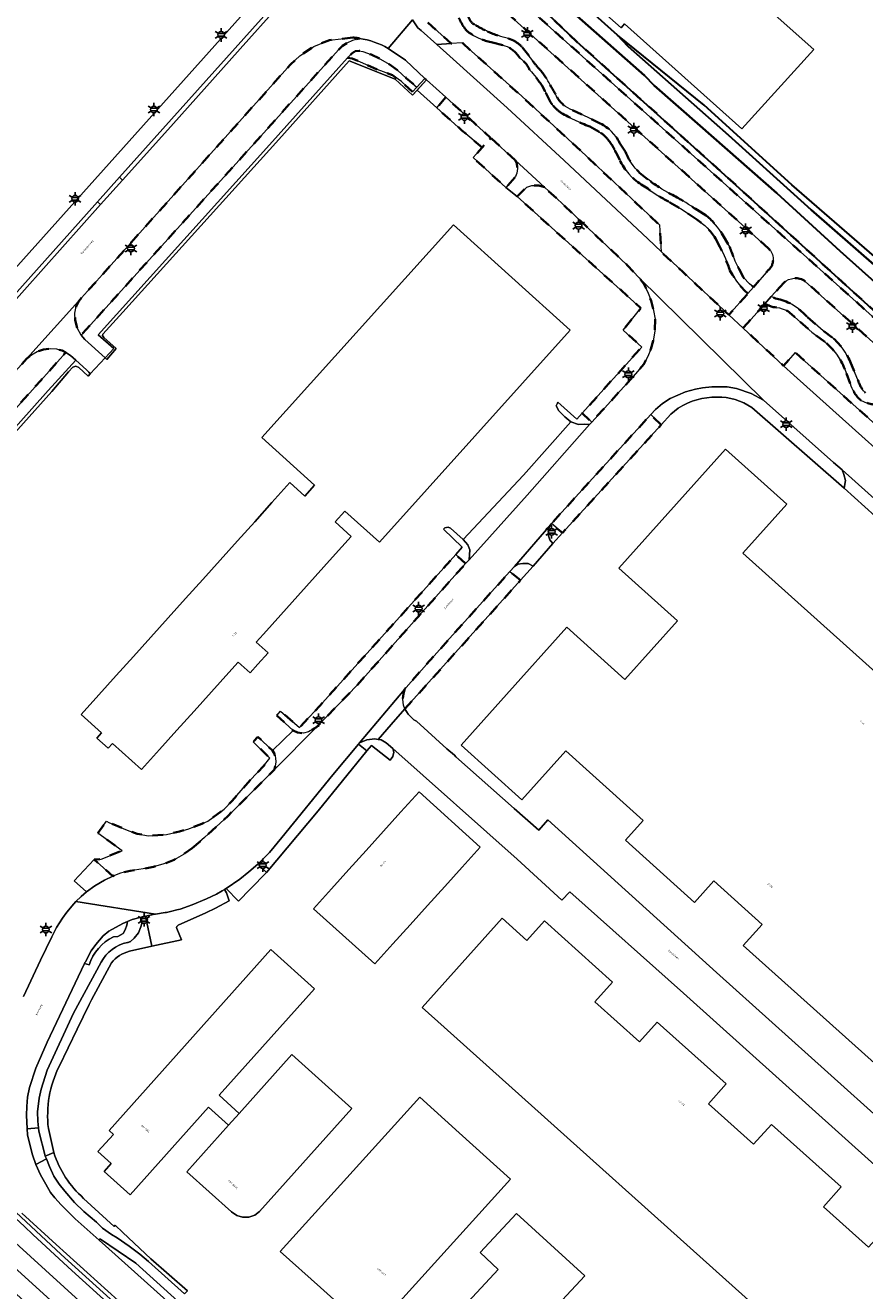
# Model space of a CAD drawing. Extents: x 105780 to 185197, y 477999 to 525027.
# Tile 187 of 256: x 109241 to 109399, y 478509 to 478747. Entities that reach past the tile are written whole.
import ezdxf
from ezdxf.enums import TextEntityAlignment as Align

# ---------------------------------------------------------------- set-up
doc = ezdxf.new("R2010")
doc.units = 0
doc.linetypes.add('XX-HIDDEN', pattern=[4, 2, -2])
for name, color, linetype, lineweight in [('B-GV-GR-HAAG_01-G', 252, 'GR-HAAG1', 13), ('B-GV-GR-MATERIAALGRENS-G', 252, 'XX-HIDDEN', 35), ('B-RO-IE-MEUBILAIR_WEGMEUBILAIR-S', 252, 'Continuous', 25), ('B-RO-IE-TERREINAFSCHEIDING_KUNSTMATIG_HEKWERK-G', 252, 'IE-TERREINAFSCHEIDING-KUNSTMATIG', 18), ('B-WE-GW-WATERGANG_SLOOT_INSTEEK-G', 252, 'Continuous', 30), ('B-XX-KG-KADASTRAAL_BEBOUWING-G', 252, 'Continuous', 20), ('B1-WE-OG-BEBOUWING-T18', 7, 'Continuous', 18), ('B1-WE-OG-TERREIN_ERF-GV', 252, 'Continuous', 18), ('B1-WE-OG-TOPOGRAFIE-T18', 10, 'Continuous', 18), ('B1-WE-OG-WEG-GV', 7, 'Continuous', 18), ('B1-WE-VH-VERHARDING_ASFALT-GV', 252, 'Continuous', 18), ('B1-WE-VH-VERHARDING_BETONSTRAATSTEEN-GV', 252, 'Continuous', 18), ('B1-WE-VH-VERHARDING_HALFVERHARDING_GRIND-GV', 252, 'Continuous', 18), ('B1-WE-VH-VERHARDING_OPEN-GV', 252, 'Continuous', 18), ('B1-WE-VH-VERHARDING_TEGEL-GV', 252, 'Continuous', 18)]:
    doc.layers.add(name, color=color, linetype=linetype, lineweight=lineweight)
doc.styles.add('NLCS-ISO', font='NLCS-ISO.ttf')
doc.styles.add('NLCS-ISO-M200-T18', font='NLCS-ISO.ttf', dxfattribs={"height": 0.36})
doc.linetypes.add('GR-HAAG1', pattern='A,6,[176,NLCS.shx,S=0.125,R=0,X=0,Y=0],-2', length=8)
doc.linetypes.add('IE-TERREINAFSCHEIDING-KUNSTMATIG', pattern='A,4,[82,NLCS.SHX,S=0.75,R=90,X=0,Y=0],4,-2', length=10)

# ---------------------------------------------------------------- blocks, each defined once
blk = doc.blocks.new('B-SIE-WEG_LICHTMAST-SO')
at = {"ltscale": 0.1}
for p, q in [((-1.1, 0.63), (-2.19, 1.27)), ((0, 1.27), (0, 2.53)), ((1.1, 0.63), (2.19, 1.27)), ((-1.1, -0.63), (-2.19, -1.27)), ((0, -1.27), (0, -2.53)), ((1.1, -0.63), (2.19, -1.27))]:
    blk.add_line(p, q, dxfattribs=at)
at = {"flags": 128}
for points in [[(-1.16, 0.5), (1.16, 0.5)], [(-1.16, -0.5), (1.16, -0.5)]]:
    blk.add_lwpolyline(points, dxfattribs=at)
at = {"ltscale": 0.1}
blk.add_circle((0, 0), 1.27, dxfattribs=at)
at = {"style": 'NLCS-ISO'}
blk.add_attdef('TYPE', text='', height=1.8, dxfattribs=at).set_placement((0, 2.53), align=Align.BOTTOM_CENTER)

msp = doc.modelspace()

# ---------------------------------------------------------------- linework, layer by layer
at = {"layer": 'B-GV-GR-HAAG_01-G', "flags": 128}
for points in [[(109316.593, 478736.298), (109316.503, 478736.379), (109316.29, 478736.577), (109314.746, 478734.904), (109313.949, 478734.026), (109311.867, 478735.971), (109310.179, 478737.18), (109307.322, 478738.265), (109302.624, 478740.314), (109301.755, 478740.421), (109287.095, 478724.117), (109254.856, 478688.424), (109257.791, 478685.807), (109256.215, 478684.053), (109256.504, 478683.794), (109258.283, 478685.825), (109255.944, 478687.889), (109255.659, 478688.282), (109255.735, 478688.542), (109259.538, 478692.662), (109288.815, 478725.113), (109302.054, 478739.881), (109310.686, 478736.433), (109313.983, 478733.409)], [(109250.643, 478683.669), (109245.49, 478677.937), (109223.327, 478653.23), (109210.858, 478639.258), (109211.428, 478639.006), (109223.171, 478652.163), (109246.144, 478677.733), (109249.323, 478681.47), (109250.115, 478682.328), (109250.682, 478682.508), (109251.262, 478682.264), (109252.992, 478680.64), (109253.391, 478681.059), (109253.088, 478681.376), (109252.656, 478681.812)], [(109305.403, 478610.246), (109303.831, 478611.536), (109298.956, 478605.768), (109289.403, 478593.953), (109287.054, 478591.19), (109284.908, 478588.998), (109286.533, 478587.436), (109296.216, 478599.007)], [(109286.533, 478587.436), (109284.908, 478588.998), (109283.218, 478587.514), (109281.527, 478586.179), (109278.912, 478584.388), (109281.257, 478582.032), (109283.485, 478584.315)]]:
    msp.add_lwpolyline(points, close=True, dxfattribs=at)
at = {"layer": 'B-GV-GR-MATERIAALGRENS-G', "flags": 128}
for points in [[(109404.319, 478689.656), (109371.283, 478719.666), (109344.78, 478743.525), (109321.385, 478765.831), (109321.773, 478767.104), (109324.769, 478769.643), (109325.706, 478769.732), (109323.62, 478771.454), (109323.537, 478771.523), (109318.191, 478765.545), (109385.656, 478705.096), (109428.771, 478666.434), (109431.396, 478666.582)], [(109301.755, 478740.421), (109302.624, 478740.314), (109307.322, 478738.265), (109310.179, 478737.18), (109311.867, 478735.971), (109313.949, 478734.026), (109314.746, 478734.904), (109312.771, 478736.642), (109311.222, 478738.032), (109309.585, 478739.232), (109307.971, 478740.19), (109306.206, 478741.037), (109304.639, 478741.644), (109303.953, 478741.75), (109303.187, 478741.658), (109302.557, 478741.263)], [(109320.227, 478733.012), (109318.507, 478731.049), (109323.246, 478726.787), (109327.05, 478723.57), (109328.677, 478725.369)], [(109333.259, 478721.225), (109328.677, 478725.369), (109327.05, 478723.57), (109325.366, 478721.708), (109331.531, 478716.044), (109333.319, 478718.112), (109333.597, 478718.759), (109333.692, 478719.612), (109333.562, 478720.628)], [(109338.757, 478716.137), (109337.69, 478716.438), (109336.419, 478716.47), (109335.464, 478716.16), (109333.614, 478714.36), (109356.906, 478693.425), (109353.554, 478689.305), (109357.058, 478686.111), (109345.85, 478673.662), (109347.642, 478672.013), (109355.442, 478680.559), (109357.437, 478682.899), (109358.214, 478684.358), (109358.753, 478685.725), (109359.185, 478687.286), (109359.525, 478689.085), (109359.546, 478691.344), (109359.259, 478692.956), (109358.821, 478694.807), (109358.282, 478696.252), (109357.456, 478697.949), (109356.561, 478699.121), (109354.336, 478701.506), (109342.004, 478713.133)], [(109208.335, 478639.935), (109221.954, 478655.133), (109244.078, 478679.849), (109248.813, 478685.091), (109248.129, 478685.428), (109247.031, 478685.747), (109245.928, 478685.822), (109244.603, 478685.663), (109243.418, 478685.243), (109242.324, 478684.641), (109241.468, 478683.934), (109220.041, 478660.078), (109214.503, 478653.633), (109212.135, 478650.414), (109209.861, 478646.667), (109206.573, 478641.247), (109191.917, 478616.571), (109182.167, 478599.759), (109182.995, 478599.01), (109203.592, 478634.689)], [(109360.726, 478671.513), (109358.741, 478673.42), (109340.106, 478652.965), (109342.135, 478651.188)], [(109323.945, 478645.439), (109322.096, 478647.14), (109296.47, 478618.652), (109292.713, 478614.633), (109289.15, 478617.737), (109288.485, 478616.907), (109291.522, 478614.082), (109292.334, 478613.731), (109293.488, 478613.549), (109294.427, 478613.843), (109295.908, 478614.703), (109303.594, 478622.633)], [(109334.268, 478642.287), (109332.26, 478643.92), (109320.929, 478631.39), (109312.755, 478622.153), (109312.43, 478621.767), (109312.258, 478620.99), (109312.134, 478619.986), (109312.267, 478618.821), (109312.528, 478618.136)], [(109272.553, 478591.991), (109274.863, 478593.951), (109277.83, 478596.668), (109279.279, 478598.049), (109283.201, 478601.93), (109287.996, 478606.749), (109288.294, 478608.153), (109288.211, 478608.975), (109287.993, 478609.721), (109287.613, 478610.33), (109284.908, 478612.889), (109284.035, 478611.967), (109287.15, 478608.859), (109285.954, 478607.395), (109283.468, 478604.765), (109280.039, 478600.869), (109278.53, 478599.327), (109275.487, 478597.065), (109274.355, 478596.545), (109271.748, 478595.545), (109270.151, 478595.112), (109267.72, 478594.514), (109264.326, 478594.313), (109262.213, 478594.665), (109260.321, 478595.333), (109256.894, 478596.822), (109256.446, 478597.062), (109254.831, 478594.818), (109259.366, 478591.496), (109255.413, 478589.93), (109254.14, 478589.866), (109257.649, 478586.747), (109259.081, 478587.269), (109260.907, 478587.74), (109263.329, 478588.116), (109265.282, 478588.494), (109267.234, 478589.057), (109269.148, 478589.812), (109270.891, 478590.795)]]:
    msp.add_lwpolyline(points, close=True, dxfattribs=at)
for points in [[(109380.863, 478704.643), (109316.081, 478762.988)], [(109316.857, 478747.056), (109321.223, 478743.133), (109323.283, 478743.27), (109334.481, 478733.199), (109346.579, 478722.032), (109360.432, 478708.975), (109360.742, 478703.982), (109364.807, 478700.16), (109373.452, 478692.133), (109376.993, 478696.146)], [(109302.716, 478744.242), (109298.33, 478743.775), (109296.452, 478742.981), (109295.425, 478742.546), (109292.761, 478740.811), (109291.024, 478739.167), (109256.255, 478700.37), (109251.723, 478695.35), (109251.259, 478694.716), (109250.76, 478693.746), (109250.512, 478692.497), (109250.542, 478691.142), (109250.966, 478689.566), (109251.648, 478688.314), (109285.419, 478725.71), (109300.031, 478741.958)], [(109300.031, 478741.958), (109300.79, 478742.662), (109301.604, 478743.206), (109302.697, 478743.69), (109304.009, 478744.086)], [(109330.939, 478742.824), (109328.99, 478743.307)], [(109332.017, 478744.079), (109332.922, 478743.66)], [(109334.148, 478740.413), (109333.681, 478740.982)], [(109338.902, 478734.084), (109338.353, 478735.156)], [(109340.193, 478731.679), (109339.909, 478732.083)], [(109344.01, 478730.624), (109347.086, 478729.157), (109349.263, 478728.101)], [(109349.056, 478726.523), (109347.266, 478727.528)], [(109352.919, 478721.261), (109352.25, 478722.596), (109351.892, 478723.213)], [(109352.898, 478724.48), (109354.014, 478722.759)], [(109356.651, 478718.851), (109358.68, 478717.233)], [(109358.169, 478715.875), (109356.965, 478716.643)], [(109367.391, 478710.074), (109364.668, 478711.922), (109362.074, 478713.429)], [(109367.445, 478711.87), (109369.241, 478710.766)], [(109371.724, 478704.949), (109370.919, 478706.52)], [(109372.286, 478707.148), (109373.596, 478704.9)], [(109374.137, 478699.641), (109373.631, 478700.454)], [(109375.345, 478700.721), (109376.157, 478699.166), (109377.294, 478697.997), (109378.079, 478697.378), (109380.907, 478700.583)], [(109383.734, 478698.18), (109381.391, 478695.571), (109382.176, 478695.25), (109383.081, 478695.06)], [(109431.057, 478658.441), (109431.315, 478659.435), (109387.795, 478698.442)], [(109380.174, 478694.216), (109376.098, 478689.676), (109383.718, 478682.6), (109385.922, 478685.06), (109416.731, 478657.447), (109463.997, 478614.918), (109464.219, 478610.086), (109465.09, 478609.263), (109466.184, 478608.481)], [(109381.776, 478693.6), (109380.859, 478693.905), (109380.174, 478694.216)], [(109391.457, 478687.061), (109389.046, 478688.893), (109385.816, 478691.693)], [(109388.193, 478691.699), (109391.173, 478689.178), (109393.145, 478687.677)], [(109396.224, 478683.397), (109397.66, 478679.952)], [(109396.251, 478679.24), (109395.199, 478681.968)], [(109398.211, 478676.092), (109398.079, 478676.227)], [(109398.964, 478677.631), (109399.121, 478677.51)]]:
    msp.add_lwpolyline(points, dxfattribs=at)
for points in [[(109323.512, 478746.394, -0.0729483), (109322.693, 478747.95)], [(109324.454, 478748.203, 0.2426007), (109325.874, 478746.54)], [(109324.975, 478744.928, -0.1540556), (109323.512, 478746.394)], [(109328.99, 478743.307, -0.0971162), (109324.975, 478744.928)], [(109325.874, 478746.54, 0.0204427), (109328.129, 478745.33)], [(109328.129, 478745.33, 0.0477086), (109332.017, 478744.079)], [(109304.009, 478744.086, 0.0200957), (109302.716, 478744.242)], [(109333.681, 478740.982, 0.1710434), (109330.939, 478742.824)], [(109332.922, 478743.66, -0.109563), (109334.634, 478742.368)], [(109334.634, 478742.368, -0.0145787), (109336.602, 478739.78)], [(109335.98, 478738.191, 0.1323997), (109334.148, 478740.413)], [(109336.602, 478739.78, 0.023365), (109337.912, 478738.183)], [(109338.353, 478735.156, 0.0304318), (109335.98, 478738.191)], [(109337.912, 478738.183, -0.0602096), (109339.818, 478735.351)], [(109339.818, 478735.351, -0.0174571), (109341.142, 478733.018)], [(109339.909, 478732.083, -0.0053512), (109338.902, 478734.084)], [(109341.142, 478733.018, 0.1761736), (109344.01, 478730.624)], [(109341.867, 478730.114, -0.0658956), (109340.193, 478731.679)], [(109347.266, 478727.528, -0.0368794), (109341.867, 478730.114)], [(109349.263, 478728.101, -0.1651855), (109352.898, 478724.48)], [(109350.805, 478724.936, 0.0937168), (109349.056, 478726.523)], [(109351.892, 478723.213, 0.0565964), (109350.805, 478724.936)], [(109356.965, 478716.643, -0.14545), (109352.919, 478721.261)], [(109354.014, 478722.759, 0.1117699), (109356.651, 478718.851)], [(109358.68, 478717.233, 0.0408815), (109363.129, 478714.523)], [(109362.074, 478713.429, -0.0346983), (109358.169, 478715.875)], [(109363.129, 478714.523, -0.0183019), (109367.445, 478711.87)], [(109370.919, 478706.52, 0.1010511), (109367.391, 478710.074)], [(109369.241, 478710.766, -0.0840362), (109372.286, 478707.148)], [(109373.631, 478700.454, 0.0411345), (109371.724, 478704.949)], [(109373.596, 478704.9, 0.028844), (109375.345, 478700.721)], [(109380.907, 478700.583, 0.4270915), (109380.863, 478704.643)], [(109376.993, 478696.146, -0.0766238), (109374.137, 478699.641)], [(109387.795, 478698.442, 0.3506388), (109383.734, 478698.18)], [(109383.081, 478695.06, -0.1430921), (109388.193, 478691.699)], [(109385.816, 478691.693, 0.2178831), (109381.776, 478693.6)], [(109393.145, 478687.677, -0.1081124), (109396.224, 478683.397)], [(109395.199, 478681.968, 0.1324638), (109391.457, 478687.061)], [(109398.079, 478676.227, -0.1404143), (109396.251, 478679.24)], [(109397.66, 478679.952, 0.1068076), (109398.964, 478677.631)], [(109401.389, 478675.203, -0.0906565), (109398.211, 478676.092)]]:
    msp.add_lwpolyline(points, format="xyb", dxfattribs=at)
at = {"layer": 'B-RO-IE-TERREINAFSCHEIDING_KUNSTMATIG_HEKWERK-G', "flags": 128}
msp.add_lwpolyline([(109220.393, 478544.3), (109238.439, 478524.476), (109247.931, 478515.626), (109266.351, 478499)], dxfattribs=at)
at = {"layer": 'B-WE-GW-WATERGANG_SLOOT_INSTEEK-G', "flags": 128}
for points in [[(109321.385, 478765.831), (109344.78, 478743.525), (109371.283, 478719.666), (109404.319, 478689.656), (109431.396, 478666.582), (109432.89, 478665.189), (109464.913, 478635.93), (109482.233, 478621.397)], [(109484.647, 478626.216), (109469.106, 478640.192), (109451.75, 478655.853), (109436.891, 478669.285), (109422.011, 478682.018), (109405.179, 478697.664), (109388.888, 478711.895), (109373.348, 478725.93), (109354.507, 478742.567), (109352.513, 478744.658), (109329.114, 478765.637)], [(109482.414, 478625.525), (109472.819, 478633.849), (109459.888, 478645.534), (109442.866, 478660.661), (109428.907, 478673.018), (109411.44, 478688.857), (109394.363, 478704.102), (109382.457, 478714.999), (109368.041, 478727.66), (109359.357, 478735.258), (109357.548, 478737.118), (109344.836, 478748.33)], [(109344.836, 478748.33), (109357.548, 478737.118), (109359.357, 478735.258), (109368.041, 478727.66), (109382.457, 478714.999), (109394.363, 478704.102), (109411.44, 478688.857), (109428.907, 478673.018), (109442.866, 478660.661), (109459.888, 478645.534), (109472.819, 478633.849), (109482.414, 478625.525)], [(109481.043, 478632.412), (109460.261, 478650.318), (109451.098, 478658.359), (109444.506, 478664.893), (109414.663, 478691.527), (109410.175, 478695.54), (109405.987, 478698.6), (109385.265, 478716.563), (109368.776, 478731.538), (109352.513, 478744.658), (109354.507, 478742.567), (109373.348, 478725.93), (109388.888, 478711.895), (109405.179, 478697.664), (109422.011, 478682.018), (109436.891, 478669.285), (109451.75, 478655.853), (109469.106, 478640.192), (109484.647, 478626.216)]]:
    msp.add_lwpolyline(points, dxfattribs=at)
at = {"layer": 'B-XX-KG-KADASTRAAL_BEBOUWING-G', "flags": 128}
for points in [[(109341.549, 478777.758), (109333.533, 478768.748), (109330.906, 478765.795), (109353.163, 478746.093), (109353.8, 478746.796), (109375.854, 478727.08), (109389.377, 478741.978), (109364.748, 478763.91), (109361.05, 478759.683), (109351.309, 478768.428), (109351.666, 478768.833)], [(109301.253, 478655.29), (109307.726, 478649.456), (109343.615, 478689.279), (109321.637, 478709.086), (109285.609, 478669.109), (109295.565, 478660.136), (109293.747, 478658.118), (109290.93, 478660.656), (109287.543, 478656.897), (109284.289, 478653.286), (109281.034, 478649.675), (109277.779, 478646.064), (109274.525, 478642.453), (109271.271, 478638.842), (109268.017, 478635.23), (109264.762, 478631.62), (109261.508, 478628.008), (109258.253, 478624.397), (109254.999, 478620.786), (109251.682, 478617.105), (109255.519, 478613.647), (109254.635, 478612.666), (109256.757, 478610.753), (109257.571, 478611.656), (109263.007, 478606.757), (109266.395, 478610.516), (109269.649, 478614.127), (109272.904, 478617.739), (109276.158, 478621.35), (109279.413, 478624.961), (109281.184, 478626.926), (109283.43, 478624.902), (109284.913, 478626.548), (109286.819, 478628.662), (109284.577, 478630.683), (109285.925, 478632.179), (109289.179, 478635.79), (109292.434, 478639.401), (109295.689, 478643.013), (109298.943, 478646.624), (109302.446, 478650.512), (109299.412, 478653.246)], [(109315.18, 478602.539), (109311.788, 478598.782), (109308.53, 478595.174), (109305.273, 478591.566), (109302.015, 478587.958), (109298.757, 478584.349), (109295.365, 478580.592), (109306.854, 478570.219), (109310.246, 478573.976), (109313.504, 478577.585), (109316.762, 478581.193), (109320.019, 478584.801), (109323.277, 478588.41), (109326.669, 478592.166)], [(109408.143, 478516.025), (109402.978, 478520.656), (109399.703, 478517.003), (109391.215, 478524.613), (109394.552, 478528.336), (109381.433, 478540.099), (109378.072, 478536.35), (109369.584, 478543.96), (109372.921, 478547.683), (109359.957, 478559.307), (109356.616, 478555.58), (109348.216, 478563.112), (109351.554, 478566.834), (109338.767, 478578.3), (109335.47, 478574.622), (109330.814, 478578.797), (109315.798, 478562.05), (109319.908, 478558.364), (109385.001, 478500), (109391.542, 478494.135), (109396.801, 478500), (109409.821, 478514.521)], [(109295.511, 478565.584), (109287.314, 478572.919), (109256.924, 478538.963), (109257.732, 478538.217), (109254.835, 478534.983), (109257.332, 478532.732), (109255.996, 478531.22), (109260.872, 478526.865), (109275.595, 478543.323), (109279.389, 478539.93), (109281.378, 478542.149), (109277.588, 478545.55)], [(109302.581, 478543.076), (109291.29, 478553.207), (109281.378, 478542.149), (109279.389, 478539.93), (109271.546, 478531.181), (109279.953, 478523.663), (109280.911, 478523.004), (109282.024, 478522.667), (109283.187, 478522.684), (109284.289, 478523.053), (109285.228, 478523.739)], [(109296.633, 478509.45), (109306.212, 478500.884), (109332.383, 478529.777), (109322.727, 478538.516), (109315.329, 478545.211), (109289.08, 478516.205)], [(109330.031, 478512.863), (109313.974, 478495.49), (109317.317, 478492.528), (109320.24, 478489.751), (109323.531, 478486.732), (109339.546, 478504.347), (109346.332, 478511.668), (109333.501, 478523.372), (109326.696, 478516.018)]]:
    msp.add_lwpolyline(points, close=True, dxfattribs=at)
msp.add_lwpolyline([(109418.015, 478609.734), (109376.08, 478647.368), (109384.349, 478656.58), (109372.823, 478666.924), (109352.775, 478644.585), (109363.781, 478634.708), (109353.877, 478623.672), (109342.951, 478633.477), (109331.623, 478620.855), (109323.083, 478611.339), (109334.53, 478601.066), (109342.775, 478610.254), (109347.234, 478606.252), (109357.345, 478597.178), (109353.998, 478593.448), (109366.979, 478581.799), (109370.605, 478585.84), (109379.71, 478577.669), (109376.141, 478573.693), (109409.171, 478544.05)], dxfattribs=at)
at = {"layer": 'B1-WE-OG-TERREIN_ERF-GV', "flags": 128}
for points in [[(109389.377, 478741.978), (109375.854, 478727.08), (109353.8, 478746.796), (109353.163, 478746.093), (109330.906, 478765.795), (109333.533, 478768.748), (109341.549, 478777.758), (109351.666, 478768.833), (109351.309, 478768.428), (109361.05, 478759.683), (109364.748, 478763.91)], [(109254.999, 478620.786), (109258.253, 478624.397), (109261.508, 478628.008), (109264.762, 478631.62), (109268.017, 478635.23), (109271.271, 478638.842), (109274.525, 478642.453), (109277.779, 478646.064), (109281.034, 478649.675), (109284.289, 478653.286), (109287.543, 478656.897), (109290.93, 478660.656), (109293.747, 478658.118), (109295.565, 478660.136), (109285.609, 478669.109), (109321.637, 478709.086), (109343.615, 478689.279), (109307.726, 478649.456), (109301.253, 478655.29), (109299.412, 478653.246), (109302.446, 478650.512), (109298.943, 478646.624), (109295.689, 478643.013), (109292.434, 478639.401), (109289.179, 478635.79), (109285.925, 478632.179), (109284.577, 478630.683), (109286.819, 478628.662), (109284.913, 478626.548), (109283.43, 478624.902), (109281.184, 478626.926), (109279.413, 478624.961), (109276.158, 478621.35), (109272.904, 478617.739), (109269.649, 478614.127), (109266.395, 478610.516), (109263.007, 478606.757), (109257.571, 478611.656), (109256.757, 478610.753), (109254.635, 478612.666), (109255.519, 478613.647), (109251.682, 478617.105)], [(109315.18, 478602.539), (109326.669, 478592.166), (109323.277, 478588.41), (109320.019, 478584.801), (109316.762, 478581.193), (109313.504, 478577.585), (109310.246, 478573.976), (109306.854, 478570.219), (109295.365, 478580.592), (109298.757, 478584.349), (109302.015, 478587.958), (109305.273, 478591.566), (109308.53, 478595.174), (109311.788, 478598.782)], [(109408.143, 478516.025), (109409.821, 478514.521), (109396.801, 478500), (109391.542, 478494.135), (109385.001, 478500), (109319.908, 478558.364), (109315.798, 478562.05), (109330.814, 478578.797), (109335.47, 478574.622), (109338.767, 478578.3), (109351.554, 478566.834), (109348.216, 478563.112), (109356.616, 478555.58), (109359.957, 478559.307), (109372.921, 478547.683), (109369.584, 478543.96), (109378.072, 478536.35), (109381.433, 478540.099), (109394.552, 478528.336), (109391.215, 478524.613), (109399.703, 478517.003), (109402.978, 478520.656)], [(109279.389, 478539.93), (109275.595, 478543.323), (109260.872, 478526.865), (109255.996, 478531.22), (109257.332, 478532.732), (109254.835, 478534.983), (109257.732, 478538.217), (109256.924, 478538.963), (109287.314, 478572.919), (109295.511, 478565.584), (109277.588, 478545.55), (109281.378, 478542.149), (109291.29, 478553.207), (109302.581, 478543.076), (109285.228, 478523.739), (109284.289, 478523.053), (109283.187, 478522.684), (109282.024, 478522.667), (109280.911, 478523.004), (109279.953, 478523.663), (109271.546, 478531.181)], [(109296.633, 478509.45), (109289.08, 478516.205), (109315.329, 478545.211), (109322.727, 478538.516), (109332.383, 478529.777), (109306.212, 478500.884)], [(109330.031, 478512.863), (109326.696, 478516.018), (109333.501, 478523.372), (109346.332, 478511.668), (109339.546, 478504.347), (109323.531, 478486.732), (109320.24, 478489.751), (109317.317, 478492.528), (109313.974, 478495.49)]]:
    msp.add_lwpolyline(points, close=True, dxfattribs=at)
for points in [[(109203.2, 478660.679), (109294.514, 478762.625), (109295.583, 478763.847)], [(109329.114, 478765.637), (109352.513, 478744.658), (109368.776, 478731.538), (109385.265, 478716.563), (109405.987, 478698.6), (109410.175, 478695.54), (109414.663, 478691.527), (109431.959, 478710.921), (109461.812, 478684.297), (109458.018, 478680.043), (109452.734, 478684.756), (109443.016, 478673.86), (109448.3, 478669.147), (109444.506, 478664.893), (109451.098, 478658.359), (109460.261, 478650.318), (109481.043, 478632.412)], [(109278.53, 478599.327), (109280.039, 478600.869), (109283.468, 478604.765), (109285.954, 478607.395), (109287.15, 478608.859), (109284.035, 478611.967), (109284.908, 478612.889), (109287.613, 478610.33), (109291.522, 478614.082), (109288.485, 478616.907), (109289.15, 478617.737), (109292.713, 478614.633), (109296.47, 478618.652), (109322.096, 478647.14), (109323.32, 478648.5), (109319.783, 478651.903), (109320.05, 478652.146), (109320.646, 478652.302), (109321.082, 478652.112), (109323.469, 478649.953), (109334.815, 478662.057), (109343.744, 478672.086), (109342.597, 478673.001), (109341.493, 478674.112), (109340.974, 478675.093), (109341.193, 478675.589), (109341.296, 478675.725), (109344.846, 478672.547), (109345.85, 478673.662), (109357.058, 478686.111), (109353.554, 478689.305), (109356.906, 478693.425), (109333.614, 478714.36), (109331.531, 478716.044), (109325.366, 478721.708), (109327.05, 478723.57), (109323.246, 478726.787), (109318.507, 478731.049), (109314.835, 478734.352), (109313.983, 478733.409), (109310.686, 478736.433), (109302.054, 478739.881), (109288.815, 478725.113), (109259.538, 478692.662), (109255.735, 478688.542), (109255.659, 478688.282), (109255.944, 478687.889), (109258.283, 478685.825), (109256.504, 478683.794), (109256.215, 478684.053), (109253.391, 478681.059), (109252.992, 478680.64), (109251.262, 478682.264), (109250.682, 478682.508), (109250.115, 478682.328), (109249.323, 478681.47), (109246.144, 478677.733), (109223.171, 478652.163)], [(109363.928, 478674.655), (109362.522, 478673.477), (109360.726, 478671.513), (109342.135, 478651.188), (109340.329, 478649.213), (109336.628, 478644.917), (109334.268, 478642.287), (109312.528, 478618.136), (109313.122, 478617.125), (109314.211, 478616.059), (109314.733, 478615.834), (109320.387, 478610.635), (109321.822, 478609.431), (109322.091, 478609.135), (109333.094, 478599.445), (109337.72, 478595.371), (109339.377, 478597.267), (109371.102, 478568.645), (109402.508, 478540.461)], [(109407.399, 478648.539), (109400.946, 478654.333), (109395.08, 478659.601), (109377.722, 478674.742)], [(109409.171, 478544.05), (109376.141, 478573.693), (109379.71, 478577.669), (109370.605, 478585.84), (109366.979, 478581.799), (109353.998, 478593.448), (109357.345, 478597.178), (109347.234, 478606.252), (109342.775, 478610.254), (109334.53, 478601.066), (109323.083, 478611.339), (109331.623, 478620.855), (109342.951, 478633.477), (109353.877, 478623.672), (109363.781, 478634.708), (109352.775, 478644.585), (109372.823, 478666.924), (109384.349, 478656.58), (109376.08, 478647.368), (109418.015, 478609.734)], [(109412.634, 478521.861), (109364.911, 478564.739), (109343.507, 478583.788), (109342.013, 478582.187), (109333.625, 478589.902), (109310.268, 478610.699), (109310.445, 478610.035), (109310.26, 478609.21), (109309.744, 478608.501), (109306.258, 478611.292), (109305.403, 478610.246), (109296.216, 478599.007), (109286.533, 478587.436), (109283.485, 478584.315), (109281.257, 478582.032), (109278.912, 478584.388), (109278.615, 478584.222), (109278.979, 478583.572), (109279.491, 478582.069), (109276.916, 478580.677), (109275.111, 478579.835), (109269.914, 478577.483)], [(109240.808, 478564.141), (109244.052, 478570.954), (109246.144, 478575.348), (109247.067, 478577.094), (109248.135, 478578.833), (109248.986, 478579.961), (109250.266, 478581.526), (109250.699, 478581.947), (109251.705, 478582.924), (109252.677, 478583.779), (109250.382, 478585.842), (109254.14, 478589.866), (109255.413, 478589.93), (109259.366, 478591.496), (109254.831, 478594.818), (109256.446, 478597.062), (109256.894, 478596.822), (109260.321, 478595.333), (109262.213, 478594.665), (109264.326, 478594.313), (109267.72, 478594.514), (109270.151, 478595.112), (109271.748, 478595.545), (109274.355, 478596.545), (109275.487, 478597.065), (109278.53, 478599.327)], [(109269.682, 478576.906), (109270.521, 478574.77), (109264.98, 478573.584), (109260.743, 478572.605)], [(109257.353, 478570.461), (109253.614, 478563.467), (109253.149, 478562.597), (109250.919, 478557.998), (109247.514, 478550.975)], [(109245.511, 478539.341), (109246.545, 478534.812)], [(109252.122, 478526.198), (109257.868, 478520.922), (109258.045, 478521.131), (109259.537, 478519.753), (109264.768, 478514.817), (109271.655, 478508.814)]]:
    msp.add_lwpolyline(points, dxfattribs=at)
at = {"layer": 'B1-WE-OG-TERREIN_ERF-GV'}
for points in [[(109371.212, 478676.702, 0.1456111), (109363.928, 478674.655)], [(109377.722, 478674.742, 0.1604457), (109371.212, 478676.702)], [(109269.914, 478577.483, 0.5067689), (109269.682, 478576.906)], [(109260.743, 478572.605, 0.14926), (109257.353, 478570.461)], [(109247.514, 478550.975, 0.1443317), (109245.511, 478539.341)], [(109246.545, 478534.812, 0.1338258), (109252.122, 478526.198)]]:
    msp.add_lwpolyline(points, format="xyb", dxfattribs=at)
at = {"layer": 'B1-WE-OG-WEG-GV', "flags": 128}
for points in [[(109297.315, 478760.941), (109296.943, 478760.473), (109258.897, 478718.004), (109259.464, 478717.473), (109268.505, 478727.531), (109281.572, 478742.121), (109288.621, 478750.012)], [(109255.337, 478712.879), (109254.762, 478713.383), (109206.663, 478659.648), (109201.194, 478654.309), (109202.096, 478654.605)], [(109208.029, 478658.552), (109229.129, 478683.555), (109233.802, 478688.823), (109255.337, 478712.879)], [(109240.958, 478520.983), (109242.653, 478519.315), (109249.95, 478512.636), (109265.199, 478498.792), (109280.31, 478485.069), (109295.518, 478471.308), (109302.434, 478465.075), (109313.08, 478455.481), (109331.216, 478439.164), (109350.276, 478422.032), (109368.535, 478405.615), (109376.974, 478398.03), (109385.856, 478390.046), (109405.67, 478372.27), (109415.718, 478363.238), (109415.762, 478363.273), (109417.168, 478364.397), (109398.826, 478380.859), (109356.223, 478419.296), (109333.435, 478439.765), (109266.376, 478500), (109246.984, 478517.502), (109240.547, 478523.388)]]:
    msp.add_lwpolyline(points, dxfattribs=at)
at = {"layer": 'B1-WE-VH-VERHARDING_ASFALT-GV', "flags": 128}
for points in [[(109288.621, 478750.012), (109281.572, 478742.121), (109268.505, 478727.531), (109259.464, 478717.473), (109255.337, 478712.879), (109233.802, 478688.823), (109229.129, 478683.555), (109208.029, 478658.552)], [(109313.969, 478747.556), (109309.391, 478742.208), (109312.621, 478739.978), (109316.29, 478736.577), (109316.503, 478736.379), (109316.593, 478736.298), (109320.227, 478733.012), (109328.677, 478725.369), (109333.259, 478721.225), (109338.757, 478716.137), (109342.004, 478713.133), (109354.336, 478701.506), (109356.561, 478699.121), (109379.914, 478676.154), (109393.107, 478664.441), (109394.707, 478663.018), (109403.882, 478654.826)], [(109309.391, 478742.208), (109313.969, 478747.556)], [(109385.657, 478680.8), (109383.718, 478682.6), (109376.098, 478689.676), (109373.452, 478692.133), (109364.807, 478700.16), (109360.742, 478703.982), (109358.167, 478706.403), (109342.495, 478721.139), (109331.771, 478731.031), (109320.991, 478740.719), (109318.505, 478742.953), (109315.569, 478745.591), (109314.991, 478746.086)], [(109291.024, 478739.167), (109292.761, 478740.811), (109295.425, 478742.546), (109296.452, 478742.981), (109298.33, 478743.775), (109302.716, 478744.242)], [(109179.882, 478592.614), (109180.476, 478594.951), (109181.322, 478598.277), (109181.334, 478598.324), (109181.512, 478598.63), (109182.167, 478599.759), (109191.917, 478616.571), (109206.573, 478641.247), (109209.861, 478646.667), (109212.135, 478650.414), (109214.503, 478653.633), (109220.041, 478660.078), (109241.468, 478683.934), (109251.723, 478695.35), (109256.255, 478700.37), (109291.024, 478739.167)], [(109414.263, 478655.155), (109385.657, 478680.8)], [(109402.508, 478540.461), (109371.102, 478568.645), (109339.377, 478597.267), (109337.72, 478595.371), (109333.094, 478599.445), (109322.091, 478609.135), (109321.822, 478609.431), (109320.387, 478610.635), (109314.733, 478615.834), (109314.211, 478616.059), (109313.122, 478617.125), (109312.528, 478618.136), (109309.968, 478615.231), (109307.484, 478612.412), (109308.042, 478612.298), (109309.035, 478611.77), (109310.268, 478610.699), (109333.625, 478589.902), (109342.013, 478582.187), (109343.507, 478583.788), (109364.911, 478564.739), (109412.634, 478521.861)], [(109268.974, 478505.894), (109255.034, 478518.33), (109250.522, 478522.327), (109247.92, 478524.992), (109246.71, 478526.296), (109245.921, 478527.305), (109245.022, 478528.836), (109244.06, 478530.636), (109243.142, 478532.571), (109242.554, 478534.39), (109241.947, 478536.583), (109241.602, 478538.135), (109241.536, 478539.239), (109241.383, 478541.813), (109241.456, 478543.429), (109241.616, 478545.226), (109241.941, 478547.04), (109243.129, 478550.643), (109245.276, 478555.558), (109252.321, 478570.332), (109252.393, 478570.483), (109252.475, 478570.655), (109253.576, 478572.686), (109254.415, 478573.907), (109255.834, 478575.538), (109256.873, 478576.357), (109259.49, 478577.851), (109260.367, 478578.203), (109261.292, 478578.573), (109262.956, 478579.025), (109263.351, 478579.133), (109263.783, 478579.217), (109265.545, 478579.561), (109265.671, 478579.581), (109250.699, 478581.947), (109250.266, 478581.526), (109248.986, 478579.961), (109248.135, 478578.833), (109247.067, 478577.094), (109246.144, 478575.348), (109244.052, 478570.954), (109240.808, 478564.141)], [(109240.547, 478523.388), (109246.984, 478517.502), (109266.376, 478500)]]:
    msp.add_lwpolyline(points, dxfattribs=at)
at = {"layer": 'B1-WE-VH-VERHARDING_ASFALT-GV'}
for points in [[(109314.991, 478746.086, -0.0297437), (109313.969, 478747.556)], [(109302.716, 478744.242, -0.0200957), (109304.009, 478744.086)], [(109304.009, 478744.086, -0.0884792), (109309.391, 478742.208)]]:
    msp.add_lwpolyline(points, format="xyb", dxfattribs=at)
at = {"layer": 'B1-WE-VH-VERHARDING_ASFALT-GV', "flags": 128}
for points in [[(109332.26, 478643.92), (109333.133, 478644.901), (109339.958, 478652.762), (109340.106, 478652.965), (109358.741, 478673.42), (109359.624, 478674.39), (109360.975, 478675.508), (109362.391, 478676.426), (109365.257, 478677.669), (109367.135, 478678.211), (109368.487, 478678.461), (109370.248, 478678.609), (109373.107, 478678.617), (109374.888, 478678.347), (109377.592, 478677.402), (109379.914, 478676.154), (109356.561, 478699.121), (109357.456, 478697.949), (109358.282, 478696.252), (109358.821, 478694.807), (109359.259, 478692.956), (109359.546, 478691.344), (109359.525, 478689.085), (109359.185, 478687.286), (109358.753, 478685.725), (109358.214, 478684.358), (109357.437, 478682.899), (109355.442, 478680.559), (109347.642, 478672.013), (109347.236, 478671.554), (109335.487, 478658.302), (109324.593, 478646.163), (109323.945, 478645.439), (109303.594, 478622.633), (109295.908, 478614.703), (109287.996, 478606.749), (109283.201, 478601.93), (109279.279, 478598.049), (109277.83, 478596.668), (109274.863, 478593.951), (109272.553, 478591.991), (109270.891, 478590.795), (109269.148, 478589.812), (109267.234, 478589.057), (109265.282, 478588.494), (109263.329, 478588.116), (109260.907, 478587.74), (109259.081, 478587.269), (109257.649, 478586.747), (109256.047, 478585.995), (109254.22, 478584.905), (109252.677, 478583.779), (109251.705, 478582.924), (109250.699, 478581.947), (109265.671, 478579.581), (109267.491, 478579.873), (109267.698, 478579.906), (109268.716, 478580.15), (109269.677, 478580.381), (109270.292, 478580.539), (109272.528, 478581.311), (109275.224, 478582.432), (109277.084, 478583.364), (109278.202, 478583.991), (109278.615, 478584.222), (109278.912, 478584.388), (109281.527, 478586.179), (109283.218, 478587.514), (109284.908, 478588.998), (109287.054, 478591.19), (109289.403, 478593.953), (109298.956, 478605.768), (109303.831, 478611.536), (109304.024, 478611.764), (109312.43, 478621.767), (109312.755, 478622.153), (109320.929, 478631.39)], [(109302.434, 478465.075), (109295.518, 478471.308), (109280.31, 478485.069), (109265.199, 478498.792), (109249.95, 478512.636), (109242.653, 478519.315), (109240.958, 478520.983), (109228.89, 478532.033), (109226.595, 478529.501), (109239.305, 478517.825), (109278.065, 478482.561), (109300.274, 478462.58)], [(109226.595, 478529.501), (109224.243, 478526.909), (109236.943, 478515.242), (109275.715, 478479.967), (109297.983, 478459.933), (109300.274, 478462.58), (109278.065, 478482.561), (109239.305, 478517.825)], [(109297.983, 478459.933), (109275.715, 478479.967), (109236.943, 478515.242), (109224.243, 478526.909), (109221.892, 478524.316), (109234.582, 478512.659), (109295.585, 478457.164)]]:
    msp.add_lwpolyline(points, close=True, dxfattribs=at)
at = {"layer": 'B1-WE-VH-VERHARDING_BETONSTRAATSTEEN-GV', "flags": 128}
for points in [[(109334.481, 478733.199), (109323.283, 478743.27), (109321.223, 478743.133), (109318.505, 478742.953), (109320.991, 478740.719), (109331.771, 478731.031), (109342.495, 478721.139), (109358.167, 478706.403), (109360.742, 478703.982), (109360.432, 478708.975), (109346.579, 478722.032)], [(109316.593, 478736.298), (109314.835, 478734.352), (109318.507, 478731.049), (109320.227, 478733.012)], [(109333.259, 478721.225), (109333.562, 478720.628), (109333.692, 478719.612), (109333.597, 478718.759), (109333.319, 478718.112), (109331.531, 478716.044), (109333.614, 478714.36), (109335.464, 478716.16), (109336.419, 478716.47), (109337.69, 478716.438), (109338.757, 478716.137)], [(109259.464, 478717.473), (109258.897, 478718.004), (109254.762, 478713.383), (109255.337, 478712.879)], [(109256.215, 478684.053), (109252.363, 478687.507), (109251.648, 478688.314), (109250.966, 478689.566), (109250.542, 478691.142), (109250.512, 478692.497), (109250.76, 478693.746), (109251.259, 478694.716), (109251.723, 478695.35), (109241.468, 478683.934), (109242.324, 478684.641), (109243.418, 478685.243), (109244.603, 478685.663), (109245.928, 478685.822), (109247.031, 478685.747), (109248.129, 478685.428), (109248.813, 478685.091), (109249.673, 478684.508), (109250.643, 478683.669), (109252.656, 478681.812), (109253.088, 478681.376), (109253.391, 478681.059)], [(109416.731, 478657.447), (109385.922, 478685.06), (109383.718, 478682.6), (109385.657, 478680.8), (109414.263, 478655.155), (109434.122, 478637.158), (109454.182, 478619.29), (109461.816, 478612.353), (109464.219, 478610.086), (109463.997, 478614.918)], [(109345.85, 478673.662), (109344.846, 478672.547), (109341.296, 478675.725), (109341.193, 478675.589), (109340.974, 478675.093), (109341.493, 478674.112), (109342.597, 478673.001), (109343.744, 478672.086), (109345.141, 478671.547), (109346.217, 478671.619), (109347.236, 478671.554), (109347.642, 478672.013)], [(109347.236, 478671.554), (109346.217, 478671.619), (109345.141, 478671.547), (109343.744, 478672.086), (109334.815, 478662.057), (109323.469, 478649.953), (109324.377, 478648.945), (109324.717, 478647.992), (109324.593, 478646.163), (109335.487, 478658.302)], [(109394.707, 478663.018), (109395.022, 478662.181), (109395.322, 478661.034), (109395.08, 478659.601), (109400.946, 478654.333), (109402.132, 478654.926), (109403.083, 478654.948), (109403.882, 478654.826)], [(109324.717, 478647.992), (109324.377, 478648.945), (109323.469, 478649.953), (109321.082, 478652.112), (109320.646, 478652.302), (109320.05, 478652.146), (109319.783, 478651.903), (109323.32, 478648.5), (109322.096, 478647.14), (109323.945, 478645.439), (109324.593, 478646.163)], [(109340.329, 478649.213), (109339.771, 478649.874), (109339.541, 478650.648), (109339.502, 478651.356), (109339.606, 478652.127), (109339.958, 478652.762), (109333.133, 478644.901), (109333.766, 478645.35), (109334.723, 478645.42), (109335.71, 478645.431), (109336.628, 478644.917)], [(109312.528, 478618.136), (109312.267, 478618.821), (109312.134, 478619.986), (109312.258, 478620.99), (109312.43, 478621.767), (109304.024, 478611.764), (109305.349, 478612.329), (109306.858, 478612.54), (109307.484, 478612.412), (109309.968, 478615.231)], [(109295.908, 478614.703), (109294.427, 478613.843), (109293.488, 478613.549), (109292.334, 478613.731), (109291.522, 478614.082), (109287.613, 478610.33), (109287.993, 478609.721), (109288.211, 478608.975), (109288.294, 478608.153), (109287.996, 478606.749)], [(109257.649, 478586.747), (109254.14, 478589.866), (109250.382, 478585.842), (109252.677, 478583.779), (109254.22, 478584.905), (109256.047, 478585.995)]]:
    msp.add_lwpolyline(points, close=True, dxfattribs=at)
for points in [[(109379.914, 478676.154), (109377.592, 478677.402), (109374.888, 478678.347), (109373.107, 478678.617), (109370.248, 478678.609), (109368.487, 478678.461), (109367.135, 478678.211), (109365.257, 478677.669), (109362.391, 478676.426), (109360.975, 478675.508), (109359.624, 478674.39), (109358.741, 478673.42), (109360.726, 478671.513), (109362.522, 478673.477), (109363.928, 478674.655)], [(109377.722, 478674.742), (109395.08, 478659.601), (109395.322, 478661.034), (109395.022, 478662.181), (109394.707, 478663.018), (109393.107, 478664.441), (109379.914, 478676.154)], [(109278.615, 478584.222), (109278.202, 478583.991), (109277.084, 478583.364), (109275.224, 478582.432), (109272.528, 478581.311), (109270.292, 478580.539), (109269.677, 478580.381), (109268.716, 478580.15), (109267.698, 478579.906), (109267.491, 478579.873), (109265.671, 478579.581), (109265.545, 478579.561), (109263.783, 478579.217), (109264.98, 478573.584), (109270.521, 478574.77), (109269.682, 478576.906)], [(109269.914, 478577.483), (109275.111, 478579.835), (109276.916, 478580.677), (109279.491, 478582.069), (109278.979, 478583.572), (109278.615, 478584.222)]]:
    msp.add_lwpolyline(points, dxfattribs=at)
at = {"layer": 'B1-WE-VH-VERHARDING_BETONSTRAATSTEEN-GV'}
for points in [[(109363.928, 478674.655, -0.1456111), (109371.212, 478676.702)], [(109371.212, 478676.702, -0.1604457), (109377.722, 478674.742)], [(109269.682, 478576.906, -0.5067689), (109269.914, 478577.483)]]:
    msp.add_lwpolyline(points, format="xyb", dxfattribs=at)
at = {"layer": 'B1-WE-VH-VERHARDING_HALFVERHARDING_GRIND-GV'}
for points in [[(109322.693, 478747.95, 0.0729483), (109323.512, 478746.394)], [(109325.874, 478746.54, -0.2426007), (109324.454, 478748.203)], [(109323.512, 478746.394, 0.1540556), (109324.975, 478744.928)], [(109324.975, 478744.928, 0.0971162), (109328.99, 478743.307)], [(109328.129, 478745.33, -0.0204427), (109325.874, 478746.54)], [(109332.017, 478744.079, -0.0477086), (109328.129, 478745.33)], [(109330.939, 478742.824, -0.1710434), (109333.681, 478740.982)], [(109334.634, 478742.368, 0.109563), (109332.922, 478743.66)], [(109336.602, 478739.78, 0.0145787), (109334.634, 478742.368)], [(109334.148, 478740.413, -0.1323997), (109335.98, 478738.191)], [(109337.912, 478738.183, -0.023365), (109336.602, 478739.78)], [(109335.98, 478738.191, -0.0304318), (109338.353, 478735.156)], [(109339.818, 478735.351, 0.0602096), (109337.912, 478738.183)], [(109341.142, 478733.018, 0.0174571), (109339.818, 478735.351)], [(109338.902, 478734.084, 0.0053512), (109339.909, 478732.083)], [(109344.01, 478730.624, -0.1761736), (109341.142, 478733.018)], [(109340.193, 478731.679, 0.0658956), (109341.867, 478730.114)], [(109341.867, 478730.114, 0.0368794), (109347.266, 478727.528)], [(109352.898, 478724.48, 0.1651855), (109349.263, 478728.101)], [(109349.056, 478726.523, -0.0937168), (109350.805, 478724.936)], [(109350.805, 478724.936, -0.0565964), (109351.892, 478723.213)], [(109352.919, 478721.261, 0.14545), (109356.965, 478716.643)], [(109356.651, 478718.851, -0.1117699), (109354.014, 478722.759)], [(109363.129, 478714.523, -0.0408815), (109358.68, 478717.233)], [(109358.169, 478715.875, 0.0346983), (109362.074, 478713.429)], [(109367.445, 478711.87, 0.0183019), (109363.129, 478714.523)], [(109367.391, 478710.074, -0.1010511), (109370.919, 478706.52)], [(109372.286, 478707.148, 0.0840362), (109369.241, 478710.766)], [(109371.724, 478704.949, -0.0411345), (109373.631, 478700.454)], [(109375.345, 478700.721, -0.028844), (109373.596, 478704.9)], [(109374.137, 478699.641, 0.0766238), (109376.993, 478696.146)], [(109388.193, 478691.699, 0.1430921), (109383.081, 478695.06)], [(109381.776, 478693.6, -0.2178831), (109385.816, 478691.693)], [(109396.224, 478683.397, 0.1081124), (109393.145, 478687.677)], [(109391.457, 478687.061, -0.1324638), (109395.199, 478681.968)], [(109396.251, 478679.24, 0.1404143), (109398.079, 478676.227)], [(109398.964, 478677.631, -0.1068076), (109397.66, 478679.952)], [(109398.211, 478676.092, 0.0906565), (109401.389, 478675.203)]]:
    msp.add_lwpolyline(points, format="xyb", dxfattribs=at)
at = {"layer": 'B1-WE-VH-VERHARDING_HALFVERHARDING_GRIND-GV', "flags": 128}
for points in [[(109328.99, 478743.307), (109330.939, 478742.824)], [(109332.922, 478743.66), (109332.017, 478744.079)], [(109333.681, 478740.982), (109334.148, 478740.413)], [(109338.353, 478735.156), (109338.902, 478734.084)], [(109339.909, 478732.083), (109340.193, 478731.679)], [(109349.263, 478728.101), (109347.086, 478729.157), (109344.01, 478730.624)], [(109347.266, 478727.528), (109349.056, 478726.523)], [(109351.892, 478723.213), (109352.25, 478722.596), (109352.919, 478721.261)], [(109354.014, 478722.759), (109352.898, 478724.48)], [(109358.68, 478717.233), (109356.651, 478718.851)], [(109356.965, 478716.643), (109358.169, 478715.875)], [(109362.074, 478713.429), (109364.668, 478711.922), (109367.391, 478710.074)], [(109369.241, 478710.766), (109367.445, 478711.87)], [(109370.919, 478706.52), (109371.724, 478704.949)], [(109373.596, 478704.9), (109372.286, 478707.148)], [(109373.631, 478700.454), (109374.137, 478699.641)], [(109376.993, 478696.146), (109378.079, 478697.378), (109377.294, 478697.997), (109376.157, 478699.166), (109375.345, 478700.721)], [(109383.081, 478695.06), (109382.176, 478695.25), (109381.391, 478695.571), (109380.174, 478694.216), (109380.859, 478693.905), (109381.776, 478693.6)], [(109385.816, 478691.693), (109389.046, 478688.893), (109391.457, 478687.061)], [(109393.145, 478687.677), (109391.173, 478689.178), (109388.193, 478691.699)], [(109397.66, 478679.952), (109396.224, 478683.397)], [(109395.199, 478681.968), (109396.251, 478679.24)], [(109398.079, 478676.227), (109398.211, 478676.092)], [(109399.121, 478677.51), (109398.964, 478677.631)]]:
    msp.add_lwpolyline(points, dxfattribs=at)
at = {"layer": 'B1-WE-VH-VERHARDING_OPEN-GV', "flags": 128}
for points in [[(109260.367, 478578.203), (109259.49, 478577.851), (109256.873, 478576.357), (109255.834, 478575.538), (109254.415, 478573.907), (109253.576, 478572.686), (109252.475, 478570.655), (109252.393, 478570.483), (109252.321, 478570.332), (109253.149, 478570.058)], [(109257.748, 478575.329), (109258.565, 478575.413), (109259.544, 478575.961), (109259.935, 478576.627), (109260.248, 478577.488), (109260.367, 478578.203)]]:
    msp.add_lwpolyline(points, dxfattribs=at)
at = {"layer": 'B1-WE-VH-VERHARDING_OPEN-GV'}
msp.add_lwpolyline([(109253.149, 478570.058, -0.2024314), (109257.748, 478575.329)], format="xyb", dxfattribs=at)
at = {"layer": 'B1-WE-VH-VERHARDING_TEGEL-GV', "flags": 128}
for points in [[(109385.656, 478705.096), (109318.191, 478765.545), (109316.702, 478766.88), (109314.499, 478764.413), (109316.081, 478762.988), (109380.863, 478704.643)], [(109295.583, 478763.847), (109294.514, 478762.625), (109203.2, 478660.679)], [(109254.762, 478713.383), (109258.897, 478718.004), (109296.943, 478760.473), (109297.315, 478760.941)], [(109314.991, 478746.086), (109315.569, 478745.591), (109318.505, 478742.953), (109321.223, 478743.133), (109316.857, 478747.056)], [(109304.009, 478744.086), (109302.697, 478743.69), (109301.604, 478743.206), (109300.79, 478742.662), (109300.031, 478741.958), (109285.419, 478725.71), (109251.648, 478688.314), (109252.363, 478687.507), (109256.215, 478684.053), (109257.791, 478685.807), (109254.856, 478688.424), (109287.095, 478724.117), (109301.755, 478740.421), (109302.557, 478741.263), (109303.187, 478741.658), (109303.953, 478741.75), (109304.639, 478741.644), (109306.206, 478741.037), (109307.971, 478740.19), (109309.585, 478739.232), (109311.222, 478738.032), (109312.771, 478736.642), (109314.746, 478734.904), (109316.29, 478736.577), (109312.621, 478739.978), (109309.391, 478742.208)], [(109199.669, 478653.81), (109201.164, 478654.3), (109201.194, 478654.309), (109206.663, 478659.648), (109254.762, 478713.383)], [(109387.795, 478698.442), (109431.315, 478659.435), (109431.734, 478659.06), (109433.569, 478657.415), (109434.283, 478656.775), (109482.327, 478613.713), (109484.64, 478616.279), (109433.068, 478662.615), (109428.771, 478666.434), (109385.656, 478705.096)], [(109380.907, 478700.583), (109378.079, 478697.378), (109376.993, 478696.146), (109373.452, 478692.133), (109376.098, 478689.676), (109380.174, 478694.216), (109381.391, 478695.571), (109383.734, 478698.18)], [(109223.327, 478653.23), (109245.49, 478677.937), (109250.643, 478683.669), (109249.673, 478684.508), (109248.813, 478685.091), (109244.078, 478679.849), (109221.954, 478655.133)], [(109260.891, 478574.41), (109261.657, 478575.061), (109262.479, 478576.079), (109262.91, 478577.214), (109263.066, 478577.801), (109263.017, 478578.593), (109262.956, 478579.025), (109261.292, 478578.573), (109260.367, 478578.203), (109260.248, 478577.488), (109259.935, 478576.627), (109259.544, 478575.961), (109258.565, 478575.413), (109257.748, 478575.329)], [(109264.98, 478573.584), (109263.783, 478579.217), (109263.351, 478579.133), (109262.956, 478579.025), (109263.017, 478578.593), (109263.066, 478577.801), (109262.91, 478577.214), (109262.479, 478576.079), (109261.657, 478575.061), (109260.891, 478574.41)], [(109260.743, 478572.605), (109264.98, 478573.584)], [(109253.149, 478570.058), (109252.321, 478570.332), (109245.276, 478555.558), (109243.129, 478550.643), (109241.941, 478547.04), (109241.616, 478545.226), (109241.456, 478543.429), (109241.383, 478541.813), (109241.536, 478539.239), (109243.631, 478539.463), (109243.519, 478540.669), (109243.485, 478542.478), (109243.802, 478545.01), (109244.173, 478546.719), (109245.272, 478550.262), (109250.26, 478560.952), (109255.442, 478570.564)], [(109255.442, 478570.564), (109250.26, 478560.952), (109245.272, 478550.262), (109244.173, 478546.719), (109243.802, 478545.01), (109243.485, 478542.478), (109243.519, 478540.669), (109243.631, 478539.463), (109243.69, 478538.842), (109244.92, 478534.176), (109244.936, 478534.138), (109245.2, 478534.249), (109246.545, 478534.812), (109245.511, 478539.341)], [(109247.514, 478550.975), (109250.919, 478557.998), (109253.149, 478562.597), (109253.614, 478563.467), (109257.353, 478570.461)], [(109271.108, 478508.278), (109264.321, 478514.338), (109262.71, 478515.725), (109260.69, 478517.229), (109258.414, 478518.806), (109257.405, 478519.408), (109255.657, 478520.617), (109254.553, 478521.697), (109252.198, 478523.706), (109250.444, 478525.423), (109248.597, 478527.528), (109247.565, 478528.863), (109246.562, 478530.378), (109245.719, 478532.21), (109245.151, 478533.607), (109243.142, 478532.571), (109244.06, 478530.636), (109245.022, 478528.836), (109245.921, 478527.305), (109246.71, 478526.296), (109247.92, 478524.992), (109250.522, 478522.327), (109255.034, 478518.33), (109255.128, 478518.522), (109255.288, 478518.513), (109261.972, 478514.039), (109269.871, 478506.895)], [(109246.545, 478534.812), (109245.2, 478534.249), (109244.936, 478534.138), (109245.151, 478533.607), (109245.719, 478532.21), (109246.562, 478530.378), (109247.565, 478528.863), (109248.597, 478527.528), (109250.444, 478525.423), (109252.198, 478523.706), (109254.553, 478521.697), (109255.657, 478520.617), (109257.405, 478519.408), (109258.414, 478518.806), (109260.69, 478517.229), (109262.71, 478515.725), (109264.321, 478514.338), (109271.108, 478508.278), (109271.655, 478508.814), (109264.768, 478514.817), (109259.537, 478519.753), (109258.045, 478521.131), (109257.868, 478520.922), (109252.122, 478526.198)]]:
    msp.add_lwpolyline(points, dxfattribs=at)
at = {"layer": 'B1-WE-VH-VERHARDING_TEGEL-GV'}
for points in [[(109313.969, 478747.556, 0.0297437), (109314.991, 478746.086)], [(109309.391, 478742.208, 0.0884792), (109304.009, 478744.086)], [(109380.863, 478704.643, -0.4270915), (109380.907, 478700.583)], [(109383.734, 478698.18, -0.3506388), (109387.795, 478698.442)], [(109257.748, 478575.329, 0.2024314), (109253.149, 478570.058)], [(109255.442, 478570.564, -0.2306514), (109260.364, 478574.239)], [(109260.364, 478574.239, 0.2306514), (109255.442, 478570.564)], [(109260.364, 478574.239, -0.0057074), (109260.891, 478574.41)], [(109260.891, 478574.41, 0.0057074), (109260.364, 478574.239)], [(109257.353, 478570.461, -0.14926), (109260.743, 478572.605)], [(109245.511, 478539.341, -0.1443317), (109247.514, 478550.975)], [(109252.122, 478526.198, -0.1338258), (109246.545, 478534.812)]]:
    msp.add_lwpolyline(points, format="xyb", dxfattribs=at)
at = {"layer": 'B1-WE-VH-VERHARDING_TEGEL-GV', "flags": 128}
for points in [[(109342.135, 478651.188), (109340.106, 478652.965), (109339.958, 478652.762), (109339.606, 478652.127), (109339.502, 478651.356), (109339.541, 478650.648), (109339.771, 478649.874), (109340.329, 478649.213)], [(109336.628, 478644.917), (109335.71, 478645.431), (109334.723, 478645.42), (109333.766, 478645.35), (109333.133, 478644.901), (109332.26, 478643.92), (109334.268, 478642.287)], [(109307.484, 478612.412), (109306.858, 478612.54), (109305.349, 478612.329), (109304.024, 478611.764), (109303.831, 478611.536), (109305.403, 478610.246), (109306.258, 478611.292), (109309.744, 478608.501), (109310.26, 478609.21), (109310.445, 478610.035), (109310.268, 478610.699), (109309.035, 478611.77), (109308.042, 478612.298)], [(109243.69, 478538.842), (109243.631, 478539.463), (109241.536, 478539.239), (109241.602, 478538.135), (109241.947, 478536.583), (109242.554, 478534.39), (109243.142, 478532.571), (109245.151, 478533.607), (109244.936, 478534.138), (109244.92, 478534.176)], [(109261.972, 478514.039), (109255.288, 478518.513), (109255.128, 478518.522), (109255.034, 478518.33), (109268.974, 478505.894), (109269.189, 478506.133), (109269.871, 478506.895)]]:
    msp.add_lwpolyline(points, close=True, dxfattribs=at)

# ---------------------------------------------------------------- block references
at = {"layer": 'B-RO-IE-MEUBILAIR_WEGMEUBILAIR-S', "xscale": 0.5, "yscale": 0.5, "zscale": 0.5}
for p in [(109277.985, 478744.732), (109335.55, 478744.92), (109265.355, 478730.715), (109323.718, 478729.328), (109355.561, 478726.943), (109250.541, 478713.963), (109345.179, 478708.908), (109376.58, 478708.018), (109261.037, 478704.63), (109379.972, 478693.4), (109371.824, 478692.387), (109396.65, 478690.02), (109354.531, 478680.989), (109384.209, 478671.614), (109340.118, 478651.39), (109315.116, 478636.974), (109296.295, 478616.024), (109285.829, 478588.789), (109263.498, 478578.498), (109245.037, 478576.68)]:
    msp.add_blockref('B-SIE-WEG_LICHTMAST-SO', p, dxfattribs=at)

# ---------------------------------------------------------------- texts
at = {"layer": 'B1-WE-OG-BEBOUWING-T18', "style": 'NLCS-ISO-M200-T18'}
for s, rotation, p in [('1-33', 48, (109280.497, 478632.13)), ('7-15', 319.2, (109398.443, 478615.536)), ('54-64', 47.9, (109308.402, 478589.063)), ('2-30', 318.1, (109381.185, 478584.987)), ('40-52', 318.3, (109364.523, 478544.121)), ('661-665', 318.7, (109263.761, 478539.298)), ('659-659C', 318.2, (109280.232, 478528.779)), ('655-657', 317.3, (109308.14, 478512.375))]:
    msp.add_text(s, height=0.36, rotation=rotation, dxfattribs=at).set_placement(p, align=Align.MIDDLE)
at = {"layer": 'B1-WE-OG-TOPOGRAFIE-T18', "style": 'NLCS-ISO-M200-T18'}
for s, rotation, p in [('Hoeksteen', 317.2, (109342.765, 478716.529)), ('Rijnlanderweg', 48.7, (109252.819, 478704.846)), ('Zandsteen', 48.7, (109320.781, 478637.896)), ('Zandsteen', 318.9, (109363.033, 478572)), ('Kruisweg', 64, (109243.778, 478561.596))]:
    msp.add_text(s, height=0.36, rotation=rotation, dxfattribs=at).set_placement(p, align=Align.MIDDLE)

doc.saveas('drawing.dxf')
